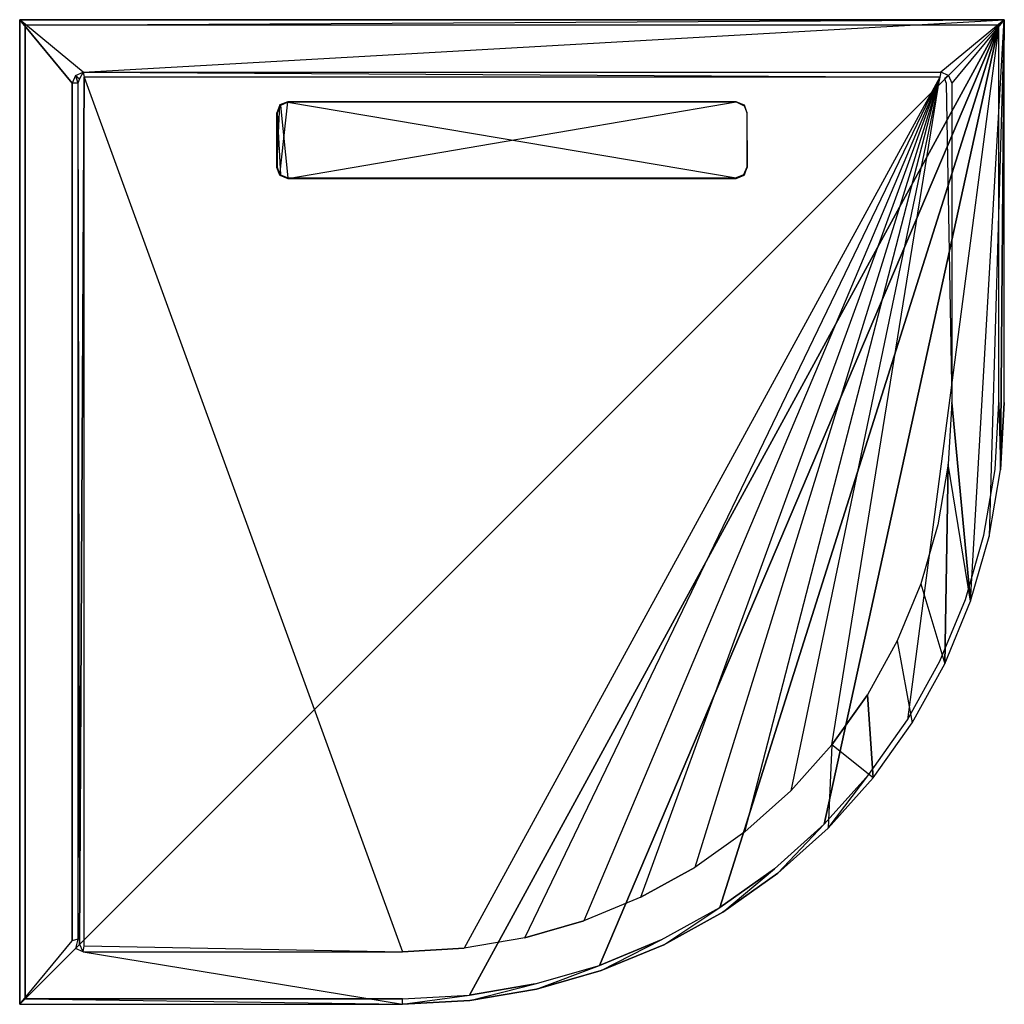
# Model space of a CAD drawing. Extents: x 0 to 0.9, y -0.9 to 0.
import ezdxf

# ---------------------------------------------------------------- set-up
doc = ezdxf.new("R2010")
doc.units = 0
for name, color, linetype in [('L0_AUSLAUF_SUP_FLAT_2___REPLACE', 7, 'CONTINUOUS'), ('L10_DUWANNE_N_DQ0910SQR4V__9___', 7, 'CONTINUOUS'), ('L1_AUSLAUF_SUP_FLAT_1___REPLACE', 7, 'CONTINUOUS'), ('L2_DUWANNE_N_DQ0910SQR4V__3___R', 7, 'CONTINUOUS'), ('L3_DUWANNE_N_DQ0910SQR4V__2___R', 7, 'CONTINUOUS'), ('L4_DUWANNE_N_DQ0910SQR4V__1___R', 7, 'CONTINUOUS'), ('L5_DUWANNE_N_DQ0910SQR4V__4___R', 7, 'CONTINUOUS'), ('L6_DUWANNE_N_DQ0910SQR4V__5___R', 7, 'CONTINUOUS'), ('L7_DUWANNE_N_DQ0910SQR4V__6___R', 7, 'CONTINUOUS'), ('L8_DUWANNE_N_DQ0910SQR4V__7___R', 7, 'CONTINUOUS'), ('L9_DUWANNE_N_DQ0910SQR4V__8___R', 7, 'CONTINUOUS')]:
    doc.layers.add(name, color=color, linetype=linetype)

msp = doc.modelspace()

# ---------------------------------------------------------------- linework, layer by layer
at = {"layer": 'L0_AUSLAUF_SUP_FLAT_2___REPLACE', "color": 8}
for points, invisible_edges in [([(0.237929, -0.077956, 0.005141), (0.235, -0.135016, 0.005918), (0.235, -0.085025, 0.005237), (0.237929, -0.077956, 0.005141)], 13), ([(0.235, -0.135016, 0.005918), (0.237929, -0.077956, 0.005141), (0.237929, -0.142086, 0.006014), (0.235, -0.135016, 0.005918)], 10), ([(0.2355, -0.085121, 0.005539), (0.237929, -0.077956, 0.005141), (0.235, -0.085025, 0.005237), (0.2355, -0.085121, 0.005539)], 13), ([(0.237929, -0.077956, 0.005141), (0.2355, -0.085121, 0.005539), (0.238312, -0.078334, 0.005446), (0.237929, -0.077956, 0.005141)], 14), ([(0.2355, -0.085121, 0.005539), (0.238312, -0.141699, 0.006309), (0.238312, -0.078334, 0.005446), (0.2355, -0.085121, 0.005539)], 10), ([(0.237929, -0.142086, 0.006014), (0.237929, -0.077956, 0.005141), (0.245, -0.075027, 0.005101), (0.237929, -0.142086, 0.006014)], 13), ([(0.237929, -0.142086, 0.006014), (0.245, -0.075027, 0.005101), (0.245, -0.145014, 0.006054), (0.237929, -0.142086, 0.006014)], 10), ([(0.238312, -0.078334, 0.005446), (0.245, -0.075027, 0.005101), (0.237929, -0.077956, 0.005141), (0.238312, -0.078334, 0.005446)], 13), ([(0.245, -0.075027, 0.005101), (0.238312, -0.078334, 0.005446), (0.245099, -0.075523, 0.005408), (0.245, -0.075027, 0.005101)], 14), ([(0.238312, -0.078334, 0.005446), (0.245099, -0.14451, 0.006347), (0.245099, -0.075523, 0.005408), (0.238312, -0.078334, 0.005446)], 10), ([(0.238312, -0.078334, 0.005446), (0.238312, -0.141699, 0.006309), (0.245099, -0.14451, 0.006347), (0.238312, -0.078334, 0.005446)], 13), ([(0.245, -0.145014, 0.006054), (0.245, -0.075027, 0.005101), (0.655, -0.075027, 0.005101), (0.245, -0.145014, 0.006054)], 13), ([(0.245, -0.145014, 0.006054), (0.655, -0.075027, 0.005101), (0.655, -0.145014, 0.006054), (0.245, -0.145014, 0.006054)], 10), ([(0.245099, -0.075523, 0.005408), (0.655, -0.075027, 0.005101), (0.245, -0.075027, 0.005101), (0.245099, -0.075523, 0.005408)], 13), ([(0.655, -0.075027, 0.005101), (0.245099, -0.075523, 0.005408), (0.654901, -0.075523, 0.005408), (0.655, -0.075027, 0.005101)], 14), ([(0.245099, -0.075523, 0.005408), (0.245099, -0.14451, 0.006347), (0.654901, -0.14451, 0.006347), (0.245099, -0.075523, 0.005408)], 13), ([(0.245099, -0.075523, 0.005408), (0.654901, -0.14451, 0.006347), (0.654901, -0.075523, 0.005408), (0.245099, -0.075523, 0.005408)], 10), ([(0.661688, -0.078334, 0.005446), (0.655, -0.075027, 0.005101), (0.654901, -0.075523, 0.005408), (0.661688, -0.078334, 0.005446)], 13), ([(0.654901, -0.075523, 0.005408), (0.654901, -0.14451, 0.006347), (0.661688, -0.141699, 0.006309), (0.654901, -0.075523, 0.005408)], 13), ([(0.654901, -0.075523, 0.005408), (0.661688, -0.141699, 0.006309), (0.661688, -0.078334, 0.005446), (0.654901, -0.075523, 0.005408)], 15), ([(0.655, -0.145014, 0.006054), (0.655, -0.075027, 0.005101), (0.662071, -0.077956, 0.005141), (0.655, -0.145014, 0.006054)], 13), ([(0.655, -0.075027, 0.005101), (0.661688, -0.078334, 0.005446), (0.662071, -0.077956, 0.005141), (0.655, -0.075027, 0.005101)], 14), ([(0.655, -0.145014, 0.006054), (0.662071, -0.077956, 0.005141), (0.662071, -0.142086, 0.006014), (0.655, -0.145014, 0.006054)], 15), ([(0.6645, -0.085121, 0.005539), (0.662071, -0.077956, 0.005141), (0.661688, -0.078334, 0.005446), (0.6645, -0.085121, 0.005539)], 13), ([(0.661688, -0.078334, 0.005446), (0.661688, -0.141699, 0.006309), (0.6645, -0.134913, 0.006217), (0.661688, -0.078334, 0.005446)], 15), ([(0.661688, -0.078334, 0.005446), (0.6645, -0.134913, 0.006217), (0.6645, -0.085121, 0.005539), (0.661688, -0.078334, 0.005446)], 15), ([(0.662071, -0.142086, 0.006014), (0.662071, -0.077956, 0.005141), (0.665, -0.085025, 0.005237), (0.662071, -0.142086, 0.006014)], 15), ([(0.662071, -0.077956, 0.005141), (0.6645, -0.085121, 0.005539), (0.665, -0.085025, 0.005237), (0.662071, -0.077956, 0.005141)], 14), ([(0.2355, -0.134913, 0.006217), (0.235, -0.085025, 0.005237), (0.235, -0.135016, 0.005918), (0.2355, -0.134913, 0.006217)], 13), ([(0.235, -0.085025, 0.005237), (0.2355, -0.134913, 0.006217), (0.2355, -0.085121, 0.005539), (0.235, -0.085025, 0.005237)], 14), ([(0.238312, -0.141699, 0.006309), (0.2355, -0.085121, 0.005539), (0.2355, -0.134913, 0.006217), (0.238312, -0.141699, 0.006309)], 13), ([(0.662071, -0.142086, 0.006014), (0.665, -0.085025, 0.005237), (0.665, -0.135016, 0.005918), (0.662071, -0.142086, 0.006014)], 15), ([(0.6645, -0.085121, 0.005539), (0.665, -0.135016, 0.005918), (0.665, -0.085025, 0.005237), (0.6645, -0.085121, 0.005539)], 14), ([(0.665, -0.135016, 0.005918), (0.6645, -0.085121, 0.005539), (0.6645, -0.134913, 0.006217), (0.665, -0.135016, 0.005918)], 13), ([(0.237929, -0.142086, 0.006014), (0.2355, -0.134913, 0.006217), (0.235, -0.135016, 0.005918), (0.237929, -0.142086, 0.006014)], 13), ([(0.2355, -0.134913, 0.006217), (0.237929, -0.142086, 0.006014), (0.238312, -0.141699, 0.006309), (0.2355, -0.134913, 0.006217)], 14), ([(0.662071, -0.142086, 0.006014), (0.6645, -0.134913, 0.006217), (0.661688, -0.141699, 0.006309), (0.662071, -0.142086, 0.006014)], 13), ([(0.6645, -0.134913, 0.006217), (0.662071, -0.142086, 0.006014), (0.665, -0.135016, 0.005918), (0.6645, -0.134913, 0.006217)], 14), ([(0.245, -0.145014, 0.006054), (0.238312, -0.141699, 0.006309), (0.237929, -0.142086, 0.006014), (0.245, -0.145014, 0.006054)], 13), ([(0.238312, -0.141699, 0.006309), (0.245, -0.145014, 0.006054), (0.245099, -0.14451, 0.006347), (0.238312, -0.141699, 0.006309)], 14), ([(0.655, -0.145014, 0.006054), (0.661688, -0.141699, 0.006309), (0.654901, -0.14451, 0.006347), (0.655, -0.145014, 0.006054)], 13), ([(0.661688, -0.141699, 0.006309), (0.655, -0.145014, 0.006054), (0.662071, -0.142086, 0.006014), (0.661688, -0.141699, 0.006309)], 14), ([(0.655, -0.145014, 0.006054), (0.245099, -0.14451, 0.006347), (0.245, -0.145014, 0.006054), (0.655, -0.145014, 0.006054)], 13), ([(0.245099, -0.14451, 0.006347), (0.655, -0.145014, 0.006054), (0.654901, -0.14451, 0.006347), (0.245099, -0.14451, 0.006347)], 14)]:
    msp.add_3dface(points, dxfattribs=dict(at, invisible_edges=invisible_edges))
at = {"layer": 'L10_DUWANNE_N_DQ0910SQR4V__9___', "color": 8}
for points, invisible_edges in [([(0.895, -0.005), (0.894992, -0.35, 0.01), (0.894992, -0.35), (0.895, -0.005)], 13), ([(0.894992, -0.35, 0.01), (0.895, -0.005), (0.895, -0.005, 0.01), (0.894992, -0.35, 0.01)], 14), ([(0.894992, -0.35), (0.891565, -0.41102, 0.01), (0.891565, -0.41102), (0.894992, -0.35)], 13), ([(0.891565, -0.41102, 0.01), (0.894992, -0.35), (0.894992, -0.35, 0.01), (0.891565, -0.41102, 0.01)], 14), ([(0.891565, -0.41102), (0.881328, -0.471272, 0.01), (0.881328, -0.471272), (0.891565, -0.41102)], 13), ([(0.881328, -0.471272, 0.01), (0.891565, -0.41102), (0.891565, -0.41102, 0.01), (0.881328, -0.471272, 0.01)], 14), ([(0.881328, -0.471272), (0.864409, -0.529999, 0.01), (0.864409, -0.529999), (0.881328, -0.471272)], 13), ([(0.864409, -0.529999, 0.01), (0.881328, -0.471272), (0.881328, -0.471272, 0.01), (0.864409, -0.529999, 0.01)], 14), ([(0.864409, -0.529999), (0.841021, -0.586463, 0.01), (0.841021, -0.586463), (0.864409, -0.529999)], 13), ([(0.841021, -0.586463, 0.01), (0.864409, -0.529999), (0.864409, -0.529999, 0.01), (0.841021, -0.586463, 0.01)], 14), ([(0.841021, -0.586463), (0.811458, -0.639953, 0.01), (0.811458, -0.639953), (0.841021, -0.586463)], 13), ([(0.811458, -0.639953, 0.01), (0.841021, -0.586463), (0.841021, -0.586463, 0.01), (0.811458, -0.639953, 0.01)], 14), ([(0.811458, -0.639953), (0.776092, -0.689797, 0.01), (0.776092, -0.689797), (0.811458, -0.639953)], 13), ([(0.776092, -0.689797, 0.01), (0.811458, -0.639953), (0.811458, -0.639953, 0.01), (0.776092, -0.689797, 0.01)], 14), ([(0.776092, -0.689797), (0.735368, -0.735368, 0.01), (0.735368, -0.735368), (0.776092, -0.689797)], 13), ([(0.735368, -0.735368, 0.01), (0.776092, -0.689797), (0.776092, -0.689797, 0.01), (0.735368, -0.735368, 0.01)], 14), ([(0.735368, -0.735368, 0.01), (0.689797, -0.776092), (0.735368, -0.735368), (0.735368, -0.735368, 0.01)], 13), ([(0.689797, -0.776092), (0.735368, -0.735368, 0.01), (0.689797, -0.776092, 0.01), (0.689797, -0.776092)], 14), ([(0.689797, -0.776092, 0.01), (0.639953, -0.811458), (0.689797, -0.776092), (0.689797, -0.776092, 0.01)], 13), ([(0.639953, -0.811458), (0.689797, -0.776092, 0.01), (0.639953, -0.811458, 0.01), (0.639953, -0.811458)], 14), ([(0.639953, -0.811458, 0.01), (0.586463, -0.841021), (0.639953, -0.811458), (0.639953, -0.811458, 0.01)], 13), ([(0.586463, -0.841021), (0.639953, -0.811458, 0.01), (0.586463, -0.841021, 0.01), (0.586463, -0.841021)], 14), ([(0.586463, -0.841021, 0.01), (0.529999, -0.864409), (0.586463, -0.841021), (0.586463, -0.841021, 0.01)], 13), ([(0.529999, -0.864409), (0.586463, -0.841021, 0.01), (0.529999, -0.864409, 0.01), (0.529999, -0.864409)], 14), ([(0.529999, -0.864409, 0.01), (0.471272, -0.881328), (0.529999, -0.864409), (0.529999, -0.864409, 0.01)], 13), ([(0.471272, -0.881328), (0.529999, -0.864409, 0.01), (0.471272, -0.881328, 0.01), (0.471272, -0.881328)], 14), ([(0.471272, -0.881328, 0.01), (0.41102, -0.891565), (0.471272, -0.881328), (0.471272, -0.881328, 0.01)], 13), ([(0.41102, -0.891565), (0.471272, -0.881328, 0.01), (0.41102, -0.891565, 0.01), (0.41102, -0.891565)], 14), ([(0.35, -0.895, 0.01), (0.005, -0.895), (0.35, -0.895), (0.35, -0.895, 0.01)], 13), ([(0.005, -0.895), (0.35, -0.895, 0.01), (0.005, -0.895, 0.01), (0.005, -0.895)], 14), ([(0.41102, -0.891565, 0.01), (0.35, -0.895), (0.41102, -0.891565), (0.41102, -0.891565, 0.01)], 13), ([(0.35, -0.895), (0.41102, -0.891565, 0.01), (0.35, -0.895, 0.01), (0.35, -0.895)], 14)]:
    msp.add_3dface(points, dxfattribs=dict(at, invisible_edges=invisible_edges))
at = {"layer": 'L1_AUSLAUF_SUP_FLAT_1___REPLACE', "color": 8}
for points, invisible_edges in [([(0.237929, -0.077983, 0.003141), (0.235, -0.085025, 0.005237), (0.237929, -0.077956, 0.005141), (0.237929, -0.077983, 0.003141)], 14), ([(0.235, -0.085025, 0.005237), (0.237929, -0.077983, 0.003141), (0.235, -0.085053, 0.003238), (0.235, -0.085025, 0.005237)], 13), ([(0.237929, -0.077983, 0.003141), (0.245, -0.075027, 0.005101), (0.245, -0.075054, 0.003101), (0.237929, -0.077983, 0.003141)], 13), ([(0.245, -0.075027, 0.005101), (0.237929, -0.077983, 0.003141), (0.237929, -0.077956, 0.005141), (0.245, -0.075027, 0.005101)], 14), ([(0.245, -0.075027, 0.005101), (0.655, -0.075054, 0.003101), (0.245, -0.075054, 0.003101), (0.245, -0.075027, 0.005101)], 13), ([(0.655, -0.075054, 0.003101), (0.245, -0.075027, 0.005101), (0.655, -0.075027, 0.005101), (0.655, -0.075054, 0.003101)], 14), ([(0.655, -0.075027, 0.005101), (0.662071, -0.077983, 0.003141), (0.655, -0.075054, 0.003101), (0.655, -0.075027, 0.005101)], 13), ([(0.662071, -0.077983, 0.003141), (0.655, -0.075027, 0.005101), (0.662071, -0.077956, 0.005141), (0.662071, -0.077983, 0.003141)], 14), ([(0.665, -0.085025, 0.005237), (0.662071, -0.077983, 0.003141), (0.662071, -0.077956, 0.005141), (0.665, -0.085025, 0.005237)], 14), ([(0.662071, -0.077983, 0.003141), (0.665, -0.085025, 0.005237), (0.665, -0.085053, 0.003238), (0.662071, -0.077983, 0.003141)], 13), ([(0.235, -0.085053, 0.003238), (0.235, -0.135016, 0.005918), (0.235, -0.085025, 0.005237), (0.235, -0.085053, 0.003238)], 14), ([(0.235, -0.135016, 0.005918), (0.235, -0.085053, 0.003238), (0.235, -0.135043, 0.003918), (0.235, -0.135016, 0.005918)], 13), ([(0.665, -0.135016, 0.005918), (0.665, -0.085053, 0.003238), (0.665, -0.085025, 0.005237), (0.665, -0.135016, 0.005918)], 14), ([(0.665, -0.085053, 0.003238), (0.665, -0.135016, 0.005918), (0.665, -0.135043, 0.003918), (0.665, -0.085053, 0.003238)], 13), ([(0.235, -0.135043, 0.003918), (0.237929, -0.142086, 0.006014), (0.235, -0.135016, 0.005918), (0.235, -0.135043, 0.003918)], 14), ([(0.237929, -0.142086, 0.006014), (0.235, -0.135043, 0.003918), (0.237929, -0.142113, 0.004014), (0.237929, -0.142086, 0.006014)], 13), ([(0.245, -0.145041, 0.004054), (0.237929, -0.142086, 0.006014), (0.237929, -0.142113, 0.004014), (0.245, -0.145041, 0.004054)], 13), ([(0.237929, -0.142086, 0.006014), (0.245, -0.145041, 0.004054), (0.245, -0.145014, 0.006054), (0.237929, -0.142086, 0.006014)], 14), ([(0.662071, -0.142086, 0.006014), (0.655, -0.145041, 0.004054), (0.662071, -0.142113, 0.004014), (0.662071, -0.142086, 0.006014)], 13), ([(0.655, -0.145041, 0.004054), (0.662071, -0.142086, 0.006014), (0.655, -0.145014, 0.006054), (0.655, -0.145041, 0.004054)], 14), ([(0.662071, -0.142086, 0.006014), (0.665, -0.135043, 0.003918), (0.665, -0.135016, 0.005918), (0.662071, -0.142086, 0.006014)], 14), ([(0.665, -0.135043, 0.003918), (0.662071, -0.142086, 0.006014), (0.662071, -0.142113, 0.004014), (0.665, -0.135043, 0.003918)], 13), ([(0.655, -0.145014, 0.006054), (0.245, -0.145041, 0.004054), (0.655, -0.145041, 0.004054), (0.655, -0.145014, 0.006054)], 13), ([(0.245, -0.145041, 0.004054), (0.655, -0.145014, 0.006054), (0.245, -0.145014, 0.006054), (0.245, -0.145041, 0.004054)], 14)]:
    msp.add_3dface(points, dxfattribs=dict(at, invisible_edges=invisible_edges))
at = {"layer": 'L2_DUWANNE_N_DQ0910SQR4V__3___R', "color": 8}
for points, invisible_edges in [([(0.054755, -0.054152, 0.002853), (0.054756, -0.844754, 0.013614), (0.058995, -0.052573, 0.002829), (0.054755, -0.054152, 0.002853)], 13), ([(0.058995, -0.052573, 0.002829), (0.054756, -0.844754, 0.013614), (0.058995, -0.84651, 0.013638), (0.058995, -0.052573, 0.002829)], 10), ([(0.058995, -0.052573, 0.002829), (0.058995, -0.84651, 0.013638), (0.35, -0.851924, 0.013712), (0.058995, -0.052573, 0.002829)], 13), ([(0.058995, -0.052573, 0.002829), (0.35, -0.851924, 0.013712), (0.841004, -0.052576, 0.002831), (0.058995, -0.052573, 0.002829)], 10), ([(0.841004, -0.052576, 0.002831), (0.35, -0.851924, 0.013712), (0.406198, -0.848768, 0.013669), (0.841004, -0.052576, 0.002831)], 13), ([(0.841004, -0.052576, 0.002831), (0.406198, -0.848768, 0.013669), (0.461689, -0.83934, 0.013541), (0.841004, -0.052576, 0.002831)], 10), ([(0.841004, -0.052576, 0.002831), (0.461689, -0.83934, 0.013541), (0.515775, -0.823758, 0.013329), (0.841004, -0.052576, 0.002831)], 13), ([(0.841004, -0.052576, 0.002831), (0.515775, -0.823758, 0.013329), (0.567777, -0.802218, 0.013035), (0.841004, -0.052576, 0.002831)], 10), ([(0.841004, -0.052576, 0.002831), (0.567777, -0.802218, 0.013035), (0.61704, -0.774992, 0.012665), (0.841004, -0.052576, 0.002831)], 13), ([(0.841004, -0.052576, 0.002831), (0.61704, -0.774992, 0.012665), (0.662945, -0.74242, 0.012221), (0.841004, -0.052576, 0.002831)], 10), ([(0.841004, -0.052576, 0.002831), (0.662945, -0.74242, 0.012221), (0.704914, -0.704914, 0.011711), (0.841004, -0.052576, 0.002831)], 13), ([(0.841004, -0.052576, 0.002831), (0.704914, -0.704914, 0.011711), (0.74242, -0.662945, 0.011139), (0.841004, -0.052576, 0.002831)], 10), ([(0.841004, -0.052576, 0.002831), (0.74242, -0.662945, 0.011139), (0.774992, -0.61704, 0.010514), (0.841004, -0.052576, 0.002831)], 13), ([(0.841004, -0.052576, 0.002831), (0.774992, -0.61704, 0.010514), (0.802218, -0.567777, 0.009844), (0.841004, -0.052576, 0.002831)], 15), ([(0.841004, -0.052576, 0.002831), (0.802218, -0.567777, 0.009844), (0.823758, -0.515775, 0.009136), (0.841004, -0.052576, 0.002831)], 15), ([(0.841004, -0.052576, 0.002831), (0.823758, -0.515775, 0.009136), (0.83934, -0.461689, 0.008398), (0.841004, -0.052576, 0.002831)], 15), ([(0.841004, -0.052576, 0.002831), (0.83934, -0.461689, 0.008398), (0.848768, -0.406198, 0.007642), (0.841004, -0.052576, 0.002831)], 15), ([(0.841004, -0.052576, 0.002831), (0.848768, -0.406198, 0.007642), (0.845244, -0.054154, 0.002854), (0.841004, -0.052576, 0.002831)], 15), ([(0.053, -0.057969, 0.002911), (0.054756, -0.844754, 0.013614), (0.054755, -0.054152, 0.002853), (0.053, -0.057969, 0.002911)], 10), ([(0.054756, -0.844754, 0.013614), (0.053, -0.057969, 0.002911), (0.053, -0.840516, 0.013557), (0.054756, -0.844754, 0.013614)], 13), ([(0.845244, -0.054154, 0.002854), (0.848768, -0.406198, 0.007642), (0.847, -0.057969, 0.002911), (0.845244, -0.054154, 0.002854)], 15), ([(0.847, -0.057969, 0.002911), (0.848768, -0.406198, 0.007642), (0.851924, -0.35, 0.006877), (0.847, -0.057969, 0.002911)], 15)]:
    msp.add_3dface(points, dxfattribs=dict(at, invisible_edges=invisible_edges))
at = {"layer": 'L3_DUWANNE_N_DQ0910SQR4V__2___R', "color": 8}
for points, invisible_edges in [([(0.050929, -0.050929, 0.02), (0.048, -0.058, 0.02), (0.053, -0.057969, 0.002911), (0.050929, -0.050929, 0.02)], 14), ([(0.050929, -0.050929, 0.02), (0.054755, -0.054152, 0.002853), (0.057998, -0.047996, 0.019999), (0.050929, -0.050929, 0.02)], 14), ([(0.050929, -0.050929, 0.02), (0.053, -0.057969, 0.002911), (0.054755, -0.054152, 0.002853), (0.050929, -0.050929, 0.02)], 14), ([(0.057998, -0.047996, 0.019999), (0.054755, -0.054152, 0.002853), (0.058995, -0.052573, 0.002829), (0.057998, -0.047996, 0.019999)], 14), ([(0.841004, -0.052576, 0.002831), (0.057998, -0.047996, 0.019999), (0.058995, -0.052573, 0.002829), (0.841004, -0.052576, 0.002831)], 13), ([(0.057998, -0.047996, 0.019999), (0.841004, -0.052576, 0.002831), (0.842, -0.048, 0.02), (0.057998, -0.047996, 0.019999)], 14), ([(0.842, -0.048, 0.02), (0.841004, -0.052576, 0.002831), (0.845244, -0.054154, 0.002854), (0.842, -0.048, 0.02)], 14), ([(0.84907, -0.050933, 0.020001), (0.842, -0.048, 0.02), (0.845244, -0.054154, 0.002854), (0.84907, -0.050933, 0.020001)], 14), ([(0.84907, -0.050933, 0.020001), (0.845244, -0.054154, 0.002854), (0.852, -0.058, 0.02), (0.84907, -0.050933, 0.020001)], 14), ([(0.053, -0.057969, 0.002911), (0.048, -0.058, 0.02), (0.053, -0.840516, 0.013557), (0.053, -0.057969, 0.002911)], 14), ([(0.048, -0.058, 0.02), (0.048, -0.842, 0.02), (0.053, -0.840516, 0.013557), (0.048, -0.058, 0.02)], 14), ([(0.845244, -0.054154, 0.002854), (0.847, -0.057969, 0.002911), (0.852, -0.058, 0.02), (0.845244, -0.054154, 0.002854)], 14), ([(0.847, -0.057969, 0.002911), (0.851924, -0.35, 0.006877), (0.851924, -0.35, 0.02), (0.847, -0.057969, 0.002911)], 14), ([(0.847, -0.057969, 0.002911), (0.851924, -0.35, 0.02), (0.852, -0.058, 0.02), (0.847, -0.057969, 0.002911)], 14), ([(0.848768, -0.406198, 0.02), (0.851924, -0.35, 0.006877), (0.848768, -0.406198, 0.007644), (0.848768, -0.406198, 0.02)], 13), ([(0.851924, -0.35, 0.006877), (0.848768, -0.406198, 0.02), (0.851924, -0.35, 0.02), (0.851924, -0.35, 0.006877)], 14), ([(0.83934, -0.461689, 0.02), (0.848768, -0.406198, 0.007644), (0.83934, -0.461689, 0.008399), (0.83934, -0.461689, 0.02)], 13), ([(0.848768, -0.406198, 0.007644), (0.83934, -0.461689, 0.02), (0.848768, -0.406198, 0.02), (0.848768, -0.406198, 0.007644)], 14), ([(0.823758, -0.515775, 0.02), (0.83934, -0.461689, 0.008399), (0.823758, -0.515775, 0.009136), (0.823758, -0.515775, 0.02)], 13), ([(0.83934, -0.461689, 0.008399), (0.823758, -0.515775, 0.02), (0.83934, -0.461689, 0.02), (0.83934, -0.461689, 0.008399)], 14), ([(0.802218, -0.567777, 0.02), (0.823758, -0.515775, 0.009136), (0.802218, -0.567777, 0.009844), (0.802218, -0.567777, 0.02)], 13), ([(0.823758, -0.515775, 0.009136), (0.802218, -0.567777, 0.02), (0.823758, -0.515775, 0.02), (0.823758, -0.515775, 0.009136)], 14), ([(0.774992, -0.61704, 0.02), (0.802218, -0.567777, 0.009844), (0.774992, -0.61704, 0.010514), (0.774992, -0.61704, 0.02)], 13), ([(0.802218, -0.567777, 0.009844), (0.774992, -0.61704, 0.02), (0.802218, -0.567777, 0.02), (0.802218, -0.567777, 0.009844)], 14), ([(0.74242, -0.662945, 0.02), (0.774992, -0.61704, 0.010514), (0.74242, -0.662945, 0.011139), (0.74242, -0.662945, 0.02)], 13), ([(0.774992, -0.61704, 0.010514), (0.74242, -0.662945, 0.02), (0.774992, -0.61704, 0.02), (0.774992, -0.61704, 0.010514)], 14), ([(0.704914, -0.704914, 0.02), (0.74242, -0.662945, 0.011139), (0.704914, -0.704914, 0.011711), (0.704914, -0.704914, 0.02)], 13), ([(0.74242, -0.662945, 0.011139), (0.704914, -0.704914, 0.02), (0.74242, -0.662945, 0.02), (0.74242, -0.662945, 0.011139)], 14), ([(0.662945, -0.74242, 0.012221), (0.704914, -0.704914, 0.02), (0.704914, -0.704914, 0.011711), (0.662945, -0.74242, 0.012221)], 13), ([(0.704914, -0.704914, 0.02), (0.662945, -0.74242, 0.012221), (0.662945, -0.74242, 0.02), (0.704914, -0.704914, 0.02)], 14), ([(0.61704, -0.774992, 0.012665), (0.662945, -0.74242, 0.02), (0.662945, -0.74242, 0.012221), (0.61704, -0.774992, 0.012665)], 13), ([(0.662945, -0.74242, 0.02), (0.61704, -0.774992, 0.012665), (0.61704, -0.774992, 0.02), (0.662945, -0.74242, 0.02)], 14), ([(0.567777, -0.802218, 0.013035), (0.61704, -0.774992, 0.02), (0.61704, -0.774992, 0.012665), (0.567777, -0.802218, 0.013035)], 13), ([(0.61704, -0.774992, 0.02), (0.567777, -0.802218, 0.013035), (0.567777, -0.802218, 0.02), (0.61704, -0.774992, 0.02)], 14), ([(0.515775, -0.823758, 0.013329), (0.567777, -0.802218, 0.02), (0.567777, -0.802218, 0.013035), (0.515775, -0.823758, 0.013329)], 13), ([(0.567777, -0.802218, 0.02), (0.515775, -0.823758, 0.013329), (0.515775, -0.823758, 0.02), (0.567777, -0.802218, 0.02)], 14), ([(0.461689, -0.83934, 0.013541), (0.515775, -0.823758, 0.02), (0.515775, -0.823758, 0.013329), (0.461689, -0.83934, 0.013541)], 13), ([(0.515775, -0.823758, 0.02), (0.461689, -0.83934, 0.013541), (0.461689, -0.83934, 0.02), (0.515775, -0.823758, 0.02)], 14), ([(0.053, -0.840516, 0.013557), (0.048, -0.842, 0.02), (0.050929, -0.849071, 0.02), (0.053, -0.840516, 0.013557)], 14), ([(0.053, -0.840516, 0.013557), (0.050929, -0.849071, 0.02), (0.054756, -0.844754, 0.013614), (0.053, -0.840516, 0.013557)], 14), ([(0.058, -0.852, 0.02), (0.054756, -0.844754, 0.013614), (0.050929, -0.849071, 0.02), (0.058, -0.852, 0.02)], 14), ([(0.058, -0.852, 0.02), (0.058995, -0.84651, 0.013638), (0.054756, -0.844754, 0.013614), (0.058, -0.852, 0.02)], 14), ([(0.406198, -0.848768, 0.013669), (0.461689, -0.83934, 0.02), (0.461689, -0.83934, 0.013541), (0.406198, -0.848768, 0.013669)], 13), ([(0.461689, -0.83934, 0.02), (0.406198, -0.848768, 0.013669), (0.406198, -0.848768, 0.02), (0.461689, -0.83934, 0.02)], 14), ([(0.058, -0.852, 0.02), (0.35, -0.851924, 0.02), (0.058995, -0.84651, 0.013638), (0.058, -0.852, 0.02)], 14), ([(0.35, -0.851924, 0.02), (0.35, -0.851924, 0.013712), (0.058995, -0.84651, 0.013638), (0.35, -0.851924, 0.02)], 14), ([(0.35, -0.851924, 0.013712), (0.406198, -0.848768, 0.02), (0.406198, -0.848768, 0.013669), (0.35, -0.851924, 0.013712)], 13), ([(0.406198, -0.848768, 0.02), (0.35, -0.851924, 0.013712), (0.35, -0.851924, 0.02), (0.406198, -0.848768, 0.02)], 14)]:
    msp.add_3dface(points, dxfattribs=dict(at, invisible_edges=invisible_edges))
at = {"layer": 'L4_DUWANNE_N_DQ0910SQR4V__1___R', "color": 8}
for points, invisible_edges in [([(0.895, -0.005), (0.005, -0.895), (0.005, -0.005), (0.895, -0.005)], 13), ([(0.005, -0.895), (0.895, -0.005), (0.35, -0.895), (0.005, -0.895)], 10), ([(0.35, -0.895), (0.895, -0.005), (0.41102, -0.891565), (0.35, -0.895)], 13), ([(0.41102, -0.891565), (0.895, -0.005), (0.471272, -0.881328), (0.41102, -0.891565)], 10), ([(0.471272, -0.881328), (0.895, -0.005), (0.529999, -0.864409), (0.471272, -0.881328)], 13), ([(0.529999, -0.864409), (0.895, -0.005), (0.586463, -0.841021), (0.529999, -0.864409)], 10), ([(0.586463, -0.841021), (0.895, -0.005), (0.639953, -0.811458), (0.586463, -0.841021)], 13), ([(0.639953, -0.811458), (0.895, -0.005), (0.689797, -0.776092), (0.639953, -0.811458)], 10), ([(0.689797, -0.776092), (0.895, -0.005), (0.735368, -0.735368), (0.689797, -0.776092)], 13), ([(0.735368, -0.735368), (0.895, -0.005), (0.776092, -0.689797), (0.735368, -0.735368)], 10), ([(0.776092, -0.689797), (0.895, -0.005), (0.811458, -0.639953), (0.776092, -0.689797)], 13), ([(0.811458, -0.639953), (0.895, -0.005), (0.841021, -0.586463), (0.811458, -0.639953)], 15), ([(0.841021, -0.586463), (0.895, -0.005), (0.864409, -0.529999), (0.841021, -0.586463)], 15), ([(0.864409, -0.529999), (0.895, -0.005), (0.881328, -0.471272), (0.864409, -0.529999)], 15), ([(0.881328, -0.471272), (0.895, -0.005), (0.891565, -0.41102), (0.881328, -0.471272)], 15), ([(0.891565, -0.41102), (0.895, -0.005), (0.894992, -0.35), (0.891565, -0.41102)], 15)]:
    msp.add_3dface(points, dxfattribs=dict(at, invisible_edges=invisible_edges))
at = {"layer": 'L5_DUWANNE_N_DQ0910SQR4V__4___R', "color": 8}
for points, invisible_edges in [([(0, 0, 0.02), (0.057998, -0.047996, 0.02), (0.9, 0, 0.02), (0, 0, 0.02)], 13), ([(0.057998, -0.047996, 0.02), (0, 0, 0.02), (0.050929, -0.050929, 0.02), (0.057998, -0.047996, 0.02)], 10), ([(0.050929, -0.050929, 0.02), (0, 0, 0.02), (0.048, -0.058, 0.02), (0.050929, -0.050929, 0.02)], 13), ([(0.048, -0.058, 0.02), (0, 0, 0.02), (0.048, -0.842, 0.02), (0.048, -0.058, 0.02)], 10), ([(0, -0.9, 0.02), (0.048, -0.842, 0.02), (0, 0, 0.02), (0, -0.9, 0.02)], 10), ([(0.9, 0, 0.02), (0.057998, -0.047996, 0.02), (0.842, -0.048, 0.02), (0.9, 0, 0.02)], 13), ([(0.9, 0, 0.02), (0.842, -0.048, 0.02), (0.84907, -0.050933, 0.02), (0.9, 0, 0.02)], 10), ([(0.9, 0, 0.02), (0.84907, -0.050933, 0.02), (0.852, -0.058, 0.02), (0.9, 0, 0.02)], 13), ([(0.9, 0, 0.02), (0.852, -0.058, 0.02), (0.869136, -0.531653, 0.02), (0.9, 0, 0.02)], 10), ([(0.9, 0, 0.02), (0.869136, -0.531653, 0.02), (0.88621, -0.472387, 0.02), (0.9, 0, 0.02)], 13), ([(0.9, 0, 0.02), (0.88621, -0.472387, 0.02), (0.896542, -0.41158, 0.02), (0.9, 0, 0.02)], 10), ([(0.9, 0, 0.02), (0.896542, -0.41158, 0.02), (0.9, -0.35, 0.02), (0.9, 0, 0.02)], 13), ([(0.852, -0.35, 0.02), (0.869136, -0.531653, 0.02), (0.852, -0.058, 0.02), (0.852, -0.35, 0.02)], 10), ([(0.848768, -0.406198, 0.02), (0.869136, -0.531653, 0.02), (0.852, -0.35, 0.02), (0.848768, -0.406198, 0.02)], 13), ([(0.83934, -0.461689, 0.02), (0.845533, -0.588636, 0.02), (0.848768, -0.406198, 0.02), (0.83934, -0.461689, 0.02)], 13), ([(0.848768, -0.406198, 0.02), (0.845533, -0.588636, 0.02), (0.869136, -0.531653, 0.02), (0.848768, -0.406198, 0.02)], 10), ([(0.823758, -0.515775, 0.02), (0.845533, -0.588636, 0.02), (0.83934, -0.461689, 0.02), (0.823758, -0.515775, 0.02)], 10), ([(0.802218, -0.567777, 0.02), (0.815698, -0.642618, 0.02), (0.823758, -0.515775, 0.02), (0.802218, -0.567777, 0.02)], 10), ([(0.823758, -0.515775, 0.02), (0.815698, -0.642618, 0.02), (0.845533, -0.588636, 0.02), (0.823758, -0.515775, 0.02)], 13), ([(0.774992, -0.61704, 0.02), (0.780007, -0.692919, 0.02), (0.802218, -0.567777, 0.02), (0.774992, -0.61704, 0.02)], 10), ([(0.802218, -0.567777, 0.02), (0.780007, -0.692919, 0.02), (0.815698, -0.642618, 0.02), (0.802218, -0.567777, 0.02)], 13), ([(0.74242, -0.662945, 0.02), (0.780007, -0.692919, 0.02), (0.774992, -0.61704, 0.02), (0.74242, -0.662945, 0.02)], 13), ([(0.738909, -0.738909, 0.02), (0.74242, -0.662945, 0.02), (0.704914, -0.704914, 0.02), (0.738909, -0.738909, 0.02)], 13), ([(0.74242, -0.662945, 0.02), (0.738909, -0.738909, 0.02), (0.780007, -0.692919, 0.02), (0.74242, -0.662945, 0.02)], 10), ([(0.662945, -0.74242, 0.02), (0.692919, -0.780007, 0.02), (0.704914, -0.704914, 0.02), (0.662945, -0.74242, 0.02)], 15), ([(0.704914, -0.704914, 0.02), (0.692919, -0.780007, 0.02), (0.738909, -0.738909, 0.02), (0.704914, -0.704914, 0.02)], 15), ([(0.61704, -0.774992, 0.02), (0.642618, -0.815698, 0.02), (0.662945, -0.74242, 0.02), (0.61704, -0.774992, 0.02)], 15), ([(0.662945, -0.74242, 0.02), (0.642618, -0.815698, 0.02), (0.692919, -0.780007, 0.02), (0.662945, -0.74242, 0.02)], 15), ([(0.567777, -0.802218, 0.02), (0.588636, -0.845533, 0.02), (0.61704, -0.774992, 0.02), (0.567777, -0.802218, 0.02)], 15), ([(0.61704, -0.774992, 0.02), (0.588636, -0.845533, 0.02), (0.642618, -0.815698, 0.02), (0.61704, -0.774992, 0.02)], 15), ([(0.515775, -0.823758, 0.02), (0.531653, -0.869136, 0.02), (0.567777, -0.802218, 0.02), (0.515775, -0.823758, 0.02)], 11), ([(0.567777, -0.802218, 0.02), (0.531653, -0.869136, 0.02), (0.588636, -0.845533, 0.02), (0.567777, -0.802218, 0.02)], 15), ([(0.461689, -0.83934, 0.02), (0.472387, -0.88621, 0.02), (0.515775, -0.823758, 0.02), (0.461689, -0.83934, 0.02)], 15), ([(0.515775, -0.823758, 0.02), (0.472387, -0.88621, 0.02), (0.531653, -0.869136, 0.02), (0.515775, -0.823758, 0.02)], 15), ([(0.048, -0.842, 0.02), (0, -0.9, 0.02), (0.050929, -0.849071, 0.02), (0.048, -0.842, 0.02)], 13), ([(0.406198, -0.848768, 0.02), (0.41158, -0.896542, 0.02), (0.461689, -0.83934, 0.02), (0.406198, -0.848768, 0.02)], 15), ([(0.461689, -0.83934, 0.02), (0.41158, -0.896542, 0.02), (0.472387, -0.88621, 0.02), (0.461689, -0.83934, 0.02)], 15), ([(0.050929, -0.849071, 0.02), (0, -0.9, 0.02), (0.058, -0.852, 0.02), (0.050929, -0.849071, 0.02)], 10), ([(0.058, -0.852, 0.02), (0, -0.9, 0.02), (0.35, -0.9, 0.02), (0.058, -0.852, 0.02)], 13), ([(0.058, -0.852, 0.02), (0.35, -0.9, 0.02), (0.35, -0.852, 0.02), (0.058, -0.852, 0.02)], 14), ([(0.35, -0.852, 0.02), (0.41158, -0.896542, 0.02), (0.406198, -0.848768, 0.02), (0.35, -0.852, 0.02)], 15), ([(0.35, -0.852, 0.02), (0.35, -0.9, 0.02), (0.41158, -0.896542, 0.02), (0.35, -0.852, 0.02)], 15)]:
    msp.add_3dface(points, dxfattribs=dict(at, invisible_edges=invisible_edges))
at = {"layer": 'L6_DUWANNE_N_DQ0910SQR4V__5___R', "color": 8}
for points, invisible_edges in [([(0.9, 0, 0.01), (0.9, -0.35, 0.02), (0.9, -0.35, 0.01), (0.9, 0, 0.01)], 13), ([(0.9, -0.35, 0.02), (0.9, 0, 0.01), (0.9, 0, 0.02), (0.9, -0.35, 0.02)], 14), ([(0.9, -0.35, 0.01), (0.896542, -0.41158, 0.02), (0.896542, -0.41158, 0.01), (0.9, -0.35, 0.01)], 13), ([(0.896542, -0.41158, 0.02), (0.9, -0.35, 0.01), (0.9, -0.35, 0.02), (0.896542, -0.41158, 0.02)], 14), ([(0.896542, -0.41158, 0.01), (0.88621, -0.472387, 0.02), (0.88621, -0.472387, 0.01), (0.896542, -0.41158, 0.01)], 13), ([(0.88621, -0.472387, 0.02), (0.896542, -0.41158, 0.01), (0.896542, -0.41158, 0.02), (0.88621, -0.472387, 0.02)], 14), ([(0.88621, -0.472387, 0.01), (0.869136, -0.531653, 0.02), (0.869136, -0.531653, 0.01), (0.88621, -0.472387, 0.01)], 13), ([(0.869136, -0.531653, 0.02), (0.88621, -0.472387, 0.01), (0.88621, -0.472387, 0.02), (0.869136, -0.531653, 0.02)], 14), ([(0.869136, -0.531653, 0.01), (0.845533, -0.588636, 0.02), (0.845533, -0.588636, 0.01), (0.869136, -0.531653, 0.01)], 13), ([(0.845533, -0.588636, 0.02), (0.869136, -0.531653, 0.01), (0.869136, -0.531653, 0.02), (0.845533, -0.588636, 0.02)], 14), ([(0.845533, -0.588636, 0.01), (0.815698, -0.642618, 0.02), (0.815698, -0.642618, 0.01), (0.845533, -0.588636, 0.01)], 13), ([(0.815698, -0.642618, 0.02), (0.845533, -0.588636, 0.01), (0.845533, -0.588636, 0.02), (0.815698, -0.642618, 0.02)], 14), ([(0.815698, -0.642618, 0.01), (0.780007, -0.692919, 0.02), (0.780007, -0.692919, 0.01), (0.815698, -0.642618, 0.01)], 13), ([(0.780007, -0.692919, 0.02), (0.815698, -0.642618, 0.01), (0.815698, -0.642618, 0.02), (0.780007, -0.692919, 0.02)], 14), ([(0.780007, -0.692919, 0.01), (0.738909, -0.738909, 0.02), (0.738909, -0.738909, 0.01), (0.780007, -0.692919, 0.01)], 13), ([(0.738909, -0.738909, 0.02), (0.780007, -0.692919, 0.01), (0.780007, -0.692919, 0.02), (0.738909, -0.738909, 0.02)], 14), ([(0.738909, -0.738909, 0.02), (0.692919, -0.780007, 0.01), (0.738909, -0.738909, 0.01), (0.738909, -0.738909, 0.02)], 13), ([(0.692919, -0.780007, 0.01), (0.738909, -0.738909, 0.02), (0.692919, -0.780007, 0.02), (0.692919, -0.780007, 0.01)], 14), ([(0.692919, -0.780007, 0.02), (0.642618, -0.815698, 0.01), (0.692919, -0.780007, 0.01), (0.692919, -0.780007, 0.02)], 13), ([(0.642618, -0.815698, 0.01), (0.692919, -0.780007, 0.02), (0.642618, -0.815698, 0.02), (0.642618, -0.815698, 0.01)], 14), ([(0.642618, -0.815698, 0.02), (0.588636, -0.845533, 0.01), (0.642618, -0.815698, 0.01), (0.642618, -0.815698, 0.02)], 13), ([(0.588636, -0.845533, 0.01), (0.642618, -0.815698, 0.02), (0.588636, -0.845533, 0.02), (0.588636, -0.845533, 0.01)], 14), ([(0.588636, -0.845533, 0.02), (0.531653, -0.869136, 0.01), (0.588636, -0.845533, 0.01), (0.588636, -0.845533, 0.02)], 13), ([(0.531653, -0.869136, 0.01), (0.588636, -0.845533, 0.02), (0.531653, -0.869136, 0.02), (0.531653, -0.869136, 0.01)], 14), ([(0.531653, -0.869136, 0.02), (0.472387, -0.88621, 0.01), (0.531653, -0.869136, 0.01), (0.531653, -0.869136, 0.02)], 13), ([(0.472387, -0.88621, 0.01), (0.531653, -0.869136, 0.02), (0.472387, -0.88621, 0.02), (0.472387, -0.88621, 0.01)], 14), ([(0.472387, -0.88621, 0.02), (0.41158, -0.896542, 0.01), (0.472387, -0.88621, 0.01), (0.472387, -0.88621, 0.02)], 13), ([(0.41158, -0.896542, 0.01), (0.472387, -0.88621, 0.02), (0.41158, -0.896542, 0.02), (0.41158, -0.896542, 0.01)], 14), ([(0.35, -0.9, 0.02), (0, -0.9, 0.01), (0.35, -0.9, 0.01), (0.35, -0.9, 0.02)], 13), ([(0, -0.9, 0.01), (0.35, -0.9, 0.02), (0, -0.9, 0.02), (0, -0.9, 0.01)], 14), ([(0.41158, -0.896542, 0.02), (0.35, -0.9, 0.01), (0.41158, -0.896542, 0.01), (0.41158, -0.896542, 0.02)], 13), ([(0.35, -0.9, 0.01), (0.41158, -0.896542, 0.02), (0.35, -0.9, 0.02), (0.35, -0.9, 0.01)], 14)]:
    msp.add_3dface(points, dxfattribs=dict(at, invisible_edges=invisible_edges))
at = {"layer": 'L7_DUWANNE_N_DQ0910SQR4V__6___R', "color": 8}
for points, invisible_edges in [([(0.005, -0.005, 0.01), (0.895, -0.005), (0.005, -0.005), (0.005, -0.005, 0.01)], 13), ([(0.895, -0.005), (0.005, -0.005, 0.01), (0.895, -0.005, 0.01), (0.895, -0.005)], 14), ([(0.005, -0.895, 0.01), (0.005, -0.005), (0.005, -0.895), (0.005, -0.895, 0.01)], 13), ([(0.005, -0.005), (0.005, -0.895, 0.01), (0.005, -0.005, 0.01), (0.005, -0.005)], 14)]:
    msp.add_3dface(points, dxfattribs=dict(at, invisible_edges=invisible_edges))
at = {"layer": 'L8_DUWANNE_N_DQ0910SQR4V__7___R', "color": 8}
for points, invisible_edges in [([(0, 0, 0.01), (0.005, -0.005, 0.01), (0, -0.9, 0.01), (0, 0, 0.01)], 10), ([(0.005, -0.005, 0.01), (0, 0, 0.01), (0.9, 0, 0.01), (0.005, -0.005, 0.01)], 13), ([(0.005, -0.005, 0.01), (0.9, 0, 0.01), (0.895, -0.005, 0.01), (0.005, -0.005, 0.01)], 10), ([(0.895, -0.005, 0.01), (0.9, 0, 0.01), (0.896542, -0.41158, 0.01), (0.895, -0.005, 0.01)], 13), ([(0.896542, -0.41158, 0.01), (0.9, 0, 0.01), (0.9, -0.35, 0.01), (0.896542, -0.41158, 0.01)], 10), ([(0.005, -0.895, 0.01), (0, -0.9, 0.01), (0.005, -0.005, 0.01), (0.005, -0.895, 0.01)], 10), ([(0.896542, -0.41158, 0.01), (0.894992, -0.35, 0.01), (0.895, -0.005, 0.01), (0.896542, -0.41158, 0.01)], 15), ([(0.896542, -0.41158, 0.01), (0.891565, -0.41102, 0.01), (0.894992, -0.35, 0.01), (0.896542, -0.41158, 0.01)], 11), ([(0.88621, -0.472387, 0.01), (0.881328, -0.471272, 0.01), (0.891565, -0.41102, 0.01), (0.88621, -0.472387, 0.01)], 15), ([(0.88621, -0.472387, 0.01), (0.891565, -0.41102, 0.01), (0.896542, -0.41158, 0.01), (0.88621, -0.472387, 0.01)], 15), ([(0.869136, -0.531653, 0.01), (0.864409, -0.529999, 0.01), (0.881328, -0.471272, 0.01), (0.869136, -0.531653, 0.01)], 15), ([(0.869136, -0.531653, 0.01), (0.881328, -0.471272, 0.01), (0.88621, -0.472387, 0.01), (0.869136, -0.531653, 0.01)], 15), ([(0.845533, -0.588636, 0.01), (0.841021, -0.586463, 0.01), (0.864409, -0.529999, 0.01), (0.845533, -0.588636, 0.01)], 15), ([(0.845533, -0.588636, 0.01), (0.864409, -0.529999, 0.01), (0.869136, -0.531653, 0.01), (0.845533, -0.588636, 0.01)], 15), ([(0.815698, -0.642618, 0.01), (0.811458, -0.639953, 0.01), (0.841021, -0.586463, 0.01), (0.815698, -0.642618, 0.01)], 15), ([(0.815698, -0.642618, 0.01), (0.841021, -0.586463, 0.01), (0.845533, -0.588636, 0.01), (0.815698, -0.642618, 0.01)], 15), ([(0.780007, -0.692919, 0.01), (0.776092, -0.689797, 0.01), (0.811458, -0.639953, 0.01), (0.780007, -0.692919, 0.01)], 15), ([(0.780007, -0.692919, 0.01), (0.811458, -0.639953, 0.01), (0.815698, -0.642618, 0.01), (0.780007, -0.692919, 0.01)], 15), ([(0.738909, -0.738909, 0.01), (0.735368, -0.735368, 0.01), (0.776092, -0.689797, 0.01), (0.738909, -0.738909, 0.01)], 13), ([(0.738909, -0.738909, 0.01), (0.776092, -0.689797, 0.01), (0.780007, -0.692919, 0.01), (0.738909, -0.738909, 0.01)], 14), ([(0.692919, -0.780007, 0.01), (0.689797, -0.776092, 0.01), (0.735368, -0.735368, 0.01), (0.692919, -0.780007, 0.01)], 13), ([(0.692919, -0.780007, 0.01), (0.735368, -0.735368, 0.01), (0.738909, -0.738909, 0.01), (0.692919, -0.780007, 0.01)], 10), ([(0.642618, -0.815698, 0.01), (0.639953, -0.811458, 0.01), (0.689797, -0.776092, 0.01), (0.642618, -0.815698, 0.01)], 13), ([(0.642618, -0.815698, 0.01), (0.689797, -0.776092, 0.01), (0.692919, -0.780007, 0.01), (0.642618, -0.815698, 0.01)], 10), ([(0.588636, -0.845533, 0.01), (0.586463, -0.841021, 0.01), (0.639953, -0.811458, 0.01), (0.588636, -0.845533, 0.01)], 13), ([(0.588636, -0.845533, 0.01), (0.639953, -0.811458, 0.01), (0.642618, -0.815698, 0.01), (0.588636, -0.845533, 0.01)], 10), ([(0.531653, -0.869136, 0.01), (0.529999, -0.864409, 0.01), (0.586463, -0.841021, 0.01), (0.531653, -0.869136, 0.01)], 13), ([(0.531653, -0.869136, 0.01), (0.586463, -0.841021, 0.01), (0.588636, -0.845533, 0.01), (0.531653, -0.869136, 0.01)], 10), ([(0.472387, -0.88621, 0.01), (0.471272, -0.881328, 0.01), (0.529999, -0.864409, 0.01), (0.472387, -0.88621, 0.01)], 13), ([(0.472387, -0.88621, 0.01), (0.529999, -0.864409, 0.01), (0.531653, -0.869136, 0.01), (0.472387, -0.88621, 0.01)], 10), ([(0.41158, -0.896542, 0.01), (0.41102, -0.891565, 0.01), (0.471272, -0.881328, 0.01), (0.41158, -0.896542, 0.01)], 13), ([(0.41158, -0.896542, 0.01), (0.471272, -0.881328, 0.01), (0.472387, -0.88621, 0.01), (0.41158, -0.896542, 0.01)], 10), ([(0, -0.9, 0.01), (0.005, -0.895, 0.01), (0.35, -0.9, 0.01), (0, -0.9, 0.01)], 13), ([(0.35, -0.9, 0.01), (0.005, -0.895, 0.01), (0.35, -0.895, 0.01), (0.35, -0.9, 0.01)], 13), ([(0.41102, -0.891565, 0.01), (0.35, -0.9, 0.01), (0.35, -0.895, 0.01), (0.41102, -0.891565, 0.01)], 13), ([(0.35, -0.9, 0.01), (0.41102, -0.891565, 0.01), (0.41158, -0.896542, 0.01), (0.35, -0.9, 0.01)], 10)]:
    msp.add_3dface(points, dxfattribs=dict(at, invisible_edges=invisible_edges))
at = {"layer": 'L9_DUWANNE_N_DQ0910SQR4V__8___R', "color": 8}
for points, invisible_edges in [([(0, 0, 0.02), (0.9, 0, 0.01), (0, 0, 0.01), (0, 0, 0.02)], 13), ([(0.9, 0, 0.01), (0, 0, 0.02), (0.9, 0, 0.02), (0.9, 0, 0.01)], 14), ([(0, -0.9, 0.02), (0, 0, 0.01), (0, -0.9, 0.01), (0, -0.9, 0.02)], 13), ([(0, 0, 0.01), (0, -0.9, 0.02), (0, 0, 0.02), (0, 0, 0.01)], 14)]:
    msp.add_3dface(points, dxfattribs=dict(at, invisible_edges=invisible_edges))

doc.saveas('drawing.dxf')
